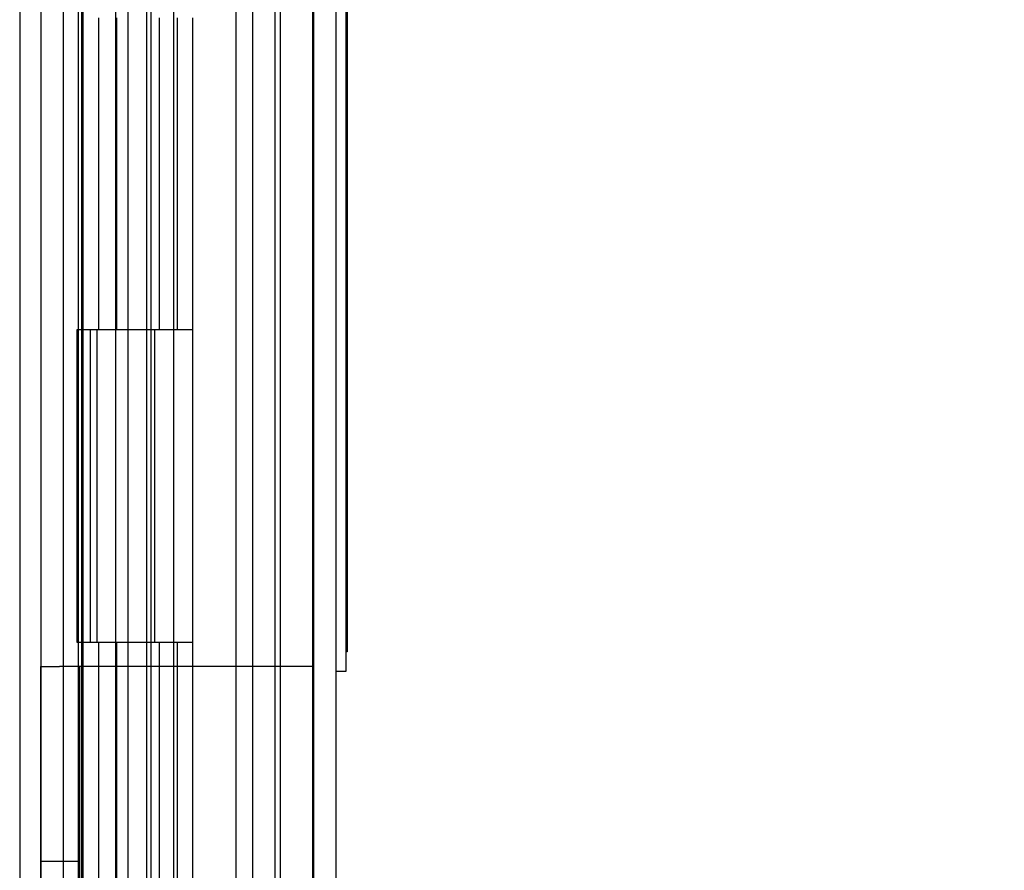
# Model space of a CAD drawing. Header units: inches. Extents: x 1 to 240, y -1 to 159.
# Tile 19 of 111: x 22.05 to 25.21, y 76.31 to 79.03. Entities that reach past the tile are written whole.
import ezdxf
from ezdxf.enums import TextEntityAlignment as Align
from ezdxf.lldxf.tags import DXFTag

# ---------------------------------------------------------------- set-up
doc = ezdxf.new("R2010")
doc.units = ezdxf.units.IN
doc.header["$MEASUREMENT"] = 0
for name, color, linetype in [('COM43543', 7, 'Continuous'), ('COM70219', 7, 'Continuous'), ('COM70657-14', 7, 'Continuous'), ('COM70658-8', 7, 'Continuous'), ('COM70662-32C', 7, 'Continuous'), ('Default', 7, 'Continuous'), ('HNG10620-32B', 7, 'Continuous'), ('HNG10620-32P', 7, 'Continuous'), ('LAB20180', 7, 'Continuous'), ('PKT99', 7, 'Continuous')]:
    doc.layers.add(name, color=color, linetype=linetype)
doc.styles.add('SEACAD_Times_New_Roman', font='times.ttf')
tags = doc.linetypes.add('HIDDEN2', pattern=[0.1875, 0.125, -0.0625]).pattern_tags.tags
tags[6:7] = [DXFTag(74, 4), DXFTag(75, 0), DXFTag(340, '0'), DXFTag(46, 0.0), DXFTag(50, 0.0), DXFTag(44, 0.0), DXFTag(45, 0.0)]
tags[4:5] = [DXFTag(74, 4), DXFTag(75, 0), DXFTag(340, '0'), DXFTag(46, 0.0), DXFTag(50, 0.0), DXFTag(44, 0.0), DXFTag(45, 0.0)]
doc.dimstyles.new('HAMMOND_(STH_-_240x160)', dxfattribs={"dimtxt": 1, "dimasz": 1.25, "dimexe": 0.5, "dimexo": 0.5, "dimgap": 0.25, "dimtad": 0, "dimtih": 1, "dimtoh": 1, "dimzin": 0, "dimdsep": 46, "dimtxsty": 'SEACAD_Times_New_Roman', "dimblk1": '_SE_FILLED', "dimblk2": '_SE_FILLED', "dimsah": 1, "dimcen": 0.5, "dimadec": 0, "dimazin": 0, "dimtfac": 0.8, "dimtofl": 0, "dimtmove": 0, "dimatfit": 3, "dimfxl": 1, "dimtolj": 1, "dimtzin": 0, "dimarcsym": 0})

# ---------------------------------------------------------------- blocks, each defined once
blk = doc.blocks.new('SE5')
at = {"layer": 'COM43543', "color": 7, "linetype": 'HIDDEN2'}
for p, q in [((22.1207, 103.9067), (22.1207, 68.1693)), ((22.7987, 102.7191), (22.7987, 69.3569)), ((22.8707, 102.7191), (22.8707, 69.3569))]:
    blk.add_line(p, q, dxfattribs=at)
at = {"layer": 'COM43543', "color": 7, "linetype": 'Continuous'}
blk.add_line((22.1927, 103.9067), (22.1927, 68.1693), dxfattribs=at)
at = {"layer": 'COM70219', "color": 7, "linetype": 'HIDDEN2'}
for p, q in [((22.7458, 102.473), (22.7458, 69.603)), ((22.9918, 102.473), (22.9918, 69.603)), ((22.9938, 102.473), (22.9938, 69.603)), ((22.9948, 102.473), (22.9948, 69.603))]:
    blk.add_line(p, q, dxfattribs=at)
at = {"layer": 'COM70657-14', "color": 7, "linetype": 'HIDDEN2'}
for p, q in [((22.9958, 69.052), (22.9958, 103.024)), ((22.2558, 102.735), (22.2558, 69.341)), ((22.4738, 102.038), (22.4738, 70.038))]:
    blk.add_line(p, q, dxfattribs=at)
at = {"layer": 'COM70657-14', "color": 7, "linetype": 'Continuous'}
blk.add_line((23.0678, 69.052), (23.0678, 103.024), dxfattribs=at)
at = {"layer": 'COM70658-8', "color": 7, "linetype": 'HIDDEN2'}
for p, q in [((22.0533, 100.3952), (22.0533, 73.9262)), ((22.2408, 100.0245), (22.2408, 74.2951))]:
    blk.add_line(p, q, dxfattribs=at)
at = {"layer": 'COM70662-32C', "color": 7, "linetype": 'HIDDEN2'}
for p, q in [((22.4, 102.038), (22.4, 70.038)), ((22.46, 102.038), (22.46, 70.038)), ((22.8878, 102.038), (22.8878, 70.038)), ((22.5017, 78.038), (22.5017, 79.038)), ((22.5594, 78.038), (22.5594, 79.038)), ((22.3602, 78.038), (22.3602, 77.038)), ((22.4732, 78.038), (22.4732, 77.038)), ((22.4855, 78.038), (22.4855, 77.038)), ((22.5477, 77.038), (22.5477, 78.038)), ((22.5017, 76.038), (22.5017, 77.038)), ((22.5594, 76.038), (22.5594, 77.038))]:
    blk.add_line(p, q, dxfattribs=at)
at = {"layer": 'COM70662-32C', "color": 7, "linetype": 'Continuous'}
for p, q in [((22.3002, 78.038), (22.3002, 77.038)), ((22.6077, 78.038), (22.3453, 78.038)), ((22.6077, 77.038), (22.6077, 78.038)), ((22.3453, 77.038), (22.6077, 77.038))]:
    blk.add_line(p, q, dxfattribs=at)
at = {"layer": 'HNG10620-32B', "color": 7, "linetype": 'HIDDEN2'}
for p, q in [((22.2527, 70.038), (22.2527, 102.038)), ((22.3071, 78.038), (22.3071, 79.038)), ((22.3644, 78.038), (22.3644, 79.038)), ((22.5477, 78.038), (22.5477, 79.038)), ((22.3071, 76.038), (22.3071, 77.038)), ((22.3644, 76.038), (22.3644, 77.038)), ((22.5477, 76.038), (22.5477, 77.038))]:
    blk.add_line(p, q, dxfattribs=at)
at = {"layer": 'HNG10620-32B', "color": 7, "linetype": 'Continuous'}
for p, q in [((22.6077, 78.038), (22.6077, 79.038)), ((22.3453, 78.038), (22.2365, 78.038)), ((22.2365, 78.038), (22.2365, 77.038)), ((22.279, 78.038), (22.279, 77.038)), ((22.6077, 78.038), (22.3453, 78.038)), ((22.2365, 77.038), (22.3453, 77.038)), ((22.3453, 77.038), (22.6077, 77.038)), ((22.6077, 76.038), (22.6077, 77.038))]:
    blk.add_line(p, q, dxfattribs=at)
at = {"layer": 'HNG10620-32P', "color": 7, "linetype": 'HIDDEN2'}
for p, q in [((22.3602, 101.5991), (22.3602, 70.038)), ((22.5477, 70.038), (22.5477, 101.5991))]:
    blk.add_line(p, q, dxfattribs=at)
at = {"layer": 'LAB20180', "color": 7, "linetype": 'Continuous'}
for p, q in [((23.0978, 80.694), (23.0978, 76.944)), ((23.1028, 80.506), (23.1028, 77.132)), ((23.1035, 79.003), (23.1028, 79.003)), ((23.1028, 78.9031), (23.1035, 78.9031)), ((23.1035, 78.864), (23.1028, 78.864)), ((23.1028, 78.764), (23.1035, 78.764)), ((23.1035, 78.514), (23.1028, 78.514)), ((23.1028, 78.389), (23.1035, 78.389)), ((23.1035, 78.3589), (23.1028, 78.3589)), ((23.1028, 78.2339), (23.1035, 78.2339)), ((23.1035, 78.044), (23.1028, 78.044)), ((23.1028, 77.9511), (23.1035, 77.9511)), ((23.1028, 77.9495), (23.1035, 77.9495)), ((23.1035, 77.9118), (23.1028, 77.9118)), ((23.1028, 77.8173), (23.1035, 77.8173)), ((23.1035, 77.7795), (23.1028, 77.7795)), ((23.1028, 77.685), (23.1035, 77.685)), ((23.1028, 77.5528), (23.1035, 77.5528)), ((23.1035, 77.515), (23.1028, 77.515)), ((23.1035, 77.4627), (23.1028, 77.4627)), ((23.1035, 77.4627), (23.1028, 77.4627)), ((23.1028, 77.4206), (23.1035, 77.4206)), ((23.1035, 77.3828), (23.1028, 77.3828)), ((23.1028, 77.2883), (23.1035, 77.2883)), ((23.1035, 77.245), (23.1028, 77.245)), ((23.1035, 77.1927), (23.1028, 77.1927)), ((23.1028, 77.1505), (23.1035, 77.1505)), ((23.1028, 77.132), (23.1028, 77.0065)), ((23.1028, 77.0065), (23.0978, 77.0065)), ((23.0978, 76.944), (23.0678, 76.944))]:
    blk.add_line(p, q, dxfattribs=at)
at = {"layer": 'LAB20180', "color": 7, "linetype": 'HIDDEN2'}
for p, q in [((23.1028, 79.0257), (23.0978, 79.0257)), ((23.1028, 79.003), (23.0972, 79.003)), ((23.1035, 78.9921), (23.0972, 78.9921)), ((23.1035, 78.9919), (23.0972, 78.9919)), ((23.1028, 79.0073), (23.0978, 79.0073)), ((23.1028, 79.0014), (23.0978, 79.0014)), ((23.1028, 78.9914), (23.0978, 78.9914)), ((23.1028, 78.9907), (23.0978, 78.9907)), ((23.1028, 78.9901), (23.0978, 78.9901)), ((23.1028, 78.9807), (23.0978, 78.9807)), ((23.1028, 78.9743), (23.0978, 78.9743)), ((23.1028, 78.9711), (23.0978, 78.9711)), ((23.1028, 78.9603), (23.0978, 78.9603)), ((23.1028, 78.9587), (23.0978, 78.9587)), ((23.1028, 78.9553), (23.0978, 78.9553)), ((23.1028, 78.9539), (23.0978, 78.9539)), ((23.1028, 78.9489), (23.0978, 78.9489)), ((23.1028, 78.9487), (23.0978, 78.9487)), ((23.1028, 78.9476), (23.0978, 78.9476)), ((23.1028, 78.9444), (23.0978, 78.9444)), ((23.1028, 78.944), (23.0978, 78.944)), ((23.0978, 78.944), (23.1028, 78.944)), ((23.1028, 78.9425), (23.0978, 78.9425)), ((23.1028, 78.9339), (23.0978, 78.9339)), ((23.0972, 78.9147), (23.1035, 78.9147)), ((23.0972, 78.9144), (23.1035, 78.9144)), ((23.0972, 78.914), (23.1035, 78.914)), ((23.0972, 78.9031), (23.1028, 78.9031)), ((23.1028, 78.9254), (23.0978, 78.9254)), ((23.1028, 78.9245), (23.0978, 78.9245)), ((23.1028, 78.9181), (23.0978, 78.9181)), ((23.1028, 78.916), (23.0978, 78.916)), ((23.1028, 78.9152), (23.0978, 78.9152)), ((23.1028, 78.9046), (23.0978, 78.9046)), ((23.1028, 78.864), (23.0972, 78.864)), ((23.1035, 78.8529), (23.0972, 78.8529)), ((23.1028, 78.8624), (23.0978, 78.8624)), ((23.1028, 78.8524), (23.0978, 78.8524)), ((23.1028, 78.8517), (23.0978, 78.8517)), ((23.1028, 78.8511), (23.0978, 78.8511)), ((23.1028, 78.8212), (23.0978, 78.8212)), ((23.1028, 78.8197), (23.0978, 78.8197)), ((23.1028, 78.8163), (23.0978, 78.8163)), ((23.1028, 78.8099), (23.0978, 78.8099)), ((23.1028, 78.8097), (23.0978, 78.8097)), ((23.1028, 78.8086), (23.0978, 78.8086)), ((23.1028, 78.8054), (23.0978, 78.8054)), ((23.1028, 78.8049), (23.0978, 78.8049)), ((23.0972, 78.7749), (23.1035, 78.7749)), ((23.1028, 78.7949), (23.0978, 78.7949)), ((23.1028, 78.777), (23.0978, 78.777)), ((23.0972, 78.764), (23.1028, 78.764)), ((23.1028, 78.7656), (23.0978, 78.7656)), ((23.1028, 78.514), (23.0972, 78.514)), ((23.1035, 78.5004), (23.0972, 78.5004)), ((23.1035, 78.5001), (23.0972, 78.5001)), ((23.1028, 78.512), (23.0978, 78.512)), ((23.1028, 78.4995), (23.0978, 78.4995)), ((23.1028, 78.4978), (23.0978, 78.4978)), ((23.1028, 78.4861), (23.0978, 78.4861)), ((23.1028, 78.4788), (23.0978, 78.4788)), ((23.1028, 78.4751), (23.0978, 78.4751)), ((23.1028, 78.4407), (23.0978, 78.4407)), ((23.1028, 78.4334), (23.0978, 78.4334)), ((23.1028, 78.4293), (23.0978, 78.4293)), ((23.1028, 78.4277), (23.0978, 78.4277)), ((23.0972, 78.4035), (23.1035, 78.4035)), ((23.0972, 78.4026), (23.1035, 78.4026)), ((23.1028, 78.4169), (23.0978, 78.4169)), ((23.1028, 78.391), (23.0978, 78.391)), ((23.0972, 78.389), (23.1028, 78.389)), ((23.1028, 78.3589), (23.0972, 78.3589)), ((23.1035, 78.3449), (23.0972, 78.3449)), ((23.1028, 78.3569), (23.0978, 78.3569)), ((23.1028, 78.3444), (23.0978, 78.3444)), ((23.1028, 78.3427), (23.0978, 78.3427)), ((23.1028, 78.331), (23.0978, 78.331)), ((23.1028, 78.3055), (23.0978, 78.3055)), ((23.1028, 78.2912), (23.0978, 78.2912)), ((23.1028, 78.2856), (23.0978, 78.2856)), ((23.1028, 78.2725), (23.0978, 78.2725)), ((23.0972, 78.2475), (23.1035, 78.2475)), ((23.0972, 78.2339), (23.1028, 78.2339)), ((23.1028, 78.2617), (23.0978, 78.2617)), ((23.1028, 78.2501), (23.0978, 78.2501)), ((23.1028, 78.2358), (23.0978, 78.2358)), ((23.1028, 78.159), (23.0978, 78.159)), ((23.1028, 78.149), (23.0978, 78.149)), ((23.1028, 78.044), (23.0972, 78.044)), ((23.1035, 78.0337), (23.0972, 78.0337)), ((23.1035, 78.0335), (23.0972, 78.0335)), ((23.1035, 78.0333), (23.0972, 78.0333)), ((23.1028, 78.0425), (23.0978, 78.0425)), ((23.1028, 78.033), (23.0978, 78.033)), ((23.1028, 78.0318), (23.0978, 78.0318)), ((23.1028, 78.0315), (23.0978, 78.0315)), ((23.1028, 78.0229), (23.0978, 78.0229)), ((23.1028, 78.0174), (23.0978, 78.0174)), ((23.1028, 78.0167), (23.0978, 78.0167)), ((23.1028, 78.0159), (23.0978, 78.0159)), ((23.1028, 78.0146), (23.0978, 78.0146)), ((23.1028, 78.0049), (23.0978, 78.0049)), ((23.1028, 78.0041), (23.0978, 78.0041)), ((23.1028, 78.0036), (23.0978, 78.0036)), ((23.1028, 77.9997), (23.0978, 77.9997)), ((23.1028, 77.9942), (23.0978, 77.9942)), ((23.1028, 77.9933), (23.0978, 77.9933)), ((23.1028, 77.9929), (23.0978, 77.9929)), ((23.1028, 77.9886), (23.0978, 77.9886)), ((23.1028, 77.9831), (23.0978, 77.9831)), ((23.1028, 77.9815), (23.0978, 77.9815)), ((23.0972, 77.9602), (23.1035, 77.9602)), ((23.0972, 77.9598), (23.1035, 77.9598)), ((23.0972, 77.9511), (23.0978, 77.9511)), ((23.0972, 77.9495), (23.1028, 77.9495)), ((23.1028, 77.9805), (23.0978, 77.9805)), ((23.1028, 77.98), (23.0978, 77.98)), ((23.1028, 77.9787), (23.0978, 77.9787)), ((23.1028, 77.9706), (23.0978, 77.9706)), ((23.1028, 77.9638), (23.0978, 77.9638)), ((23.1028, 77.9618), (23.0978, 77.9618)), ((23.1028, 77.9511), (23.0978, 77.9511)), ((23.1028, 77.9118), (23.0972, 77.9118)), ((23.1035, 77.9012), (23.0972, 77.9012)), ((23.1028, 77.9102), (23.0978, 77.9102)), ((23.1028, 77.9001), (23.0978, 77.9001)), ((23.1028, 77.8995), (23.0978, 77.8995)), ((23.1028, 77.8907), (23.0978, 77.8907)), ((23.1028, 77.8727), (23.0978, 77.8727)), ((23.1028, 77.8714), (23.0978, 77.8714)), ((23.1028, 77.8699), (23.0978, 77.8699)), ((23.1028, 77.8619), (23.0978, 77.8619)), ((23.1028, 77.8606), (23.0978, 77.8606)), ((23.1028, 77.8605), (23.0978, 77.8605)), ((23.1028, 77.8594), (23.0978, 77.8594)), ((23.0972, 77.8283), (23.1035, 77.8283)), ((23.0972, 77.8276), (23.1035, 77.8276)), ((23.1028, 77.8384), (23.0978, 77.8384)), ((23.1028, 77.8295), (23.0978, 77.8295)), ((23.0972, 77.8173), (23.1028, 77.8173)), ((23.1028, 77.8188), (23.0978, 77.8188)), ((23.1028, 77.7795), (23.0972, 77.7795)), ((23.1035, 77.7692), (23.0972, 77.7692)), ((23.1035, 77.769), (23.0972, 77.769)), ((23.1035, 77.7688), (23.0972, 77.7688)), ((23.1028, 77.778), (23.0978, 77.778)), ((23.1028, 77.7686), (23.0978, 77.7686)), ((23.1028, 77.7679), (23.0978, 77.7679)), ((23.1028, 77.7673), (23.0978, 77.7673)), ((23.1028, 77.7529), (23.0978, 77.7529)), ((23.1028, 77.7523), (23.0978, 77.7523)), ((23.1028, 77.7514), (23.0978, 77.7514)), ((23.1028, 77.7501), (23.0978, 77.7501)), ((23.1028, 77.7405), (23.0978, 77.7405)), ((23.1028, 77.7391), (23.0978, 77.7391)), ((23.1028, 77.7389), (23.0978, 77.7389)), ((23.1028, 77.7377), (23.0978, 77.7377)), ((23.1028, 77.7349), (23.0978, 77.7349)), ((23.1028, 77.7297), (23.0978, 77.7297)), ((23.1028, 77.7284), (23.0978, 77.7284)), ((23.1028, 77.7282), (23.0978, 77.7282)), ((23.1028, 77.7271), (23.0978, 77.7271)), ((23.1028, 77.7253), (23.0978, 77.7253)), ((23.1028, 77.7242), (23.0978, 77.7242)), ((23.1028, 77.7186), (23.0978, 77.7186)), ((23.1028, 77.717), (23.0978, 77.717)), ((23.1028, 77.7159), (23.0978, 77.7159)), ((23.1028, 77.7156), (23.0978, 77.7156)), ((23.1028, 77.7142), (23.0978, 77.7142)), ((23.1028, 77.6973), (23.0978, 77.6973)), ((23.0972, 77.696), (23.1035, 77.696)), ((23.0972, 77.6958), (23.1035, 77.6958)), ((23.0972, 77.6954), (23.1035, 77.6954)), ((23.0972, 77.685), (23.1028, 77.685)), ((23.1028, 77.6865), (23.0978, 77.6865)), ((23.1028, 77.6458), (23.0978, 77.6458)), ((23.1028, 77.6357), (23.0978, 77.6357)), ((23.1028, 77.635), (23.0978, 77.635)), ((23.1028, 77.6305), (23.0978, 77.6305)), ((23.1028, 77.6262), (23.0978, 77.6262)), ((23.1028, 77.6134), (23.0978, 77.6134)), ((23.1028, 77.6069), (23.0978, 77.6069)), ((23.1028, 77.6054), (23.0978, 77.6054)), ((23.1028, 77.6022), (23.0978, 77.6022)), ((23.1028, 77.5962), (23.0978, 77.5962)), ((23.1028, 77.596), (23.0978, 77.596)), ((23.1028, 77.5949), (23.0978, 77.5949)), ((23.1028, 77.5914), (23.0978, 77.5914)), ((23.1028, 77.5739), (23.0978, 77.5739)), ((23.0972, 77.5638), (23.1035, 77.5638)), ((23.0972, 77.5528), (23.1028, 77.5528)), ((23.1028, 77.565), (23.0978, 77.565)), ((23.1028, 77.5543), (23.0978, 77.5543)), ((23.1028, 77.515), (23.0972, 77.515)), ((23.1028, 77.5365), (23.0978, 77.5365)), ((23.1028, 77.5296), (23.0978, 77.5296)), ((23.1028, 77.5191), (23.0978, 77.5191)), ((23.1028, 77.5136), (23.0978, 77.5136)), ((23.1035, 77.5047), (23.0972, 77.5047)), ((23.1035, 77.5046), (23.0972, 77.5046)), ((23.1035, 77.5043), (23.0972, 77.5043)), ((23.1028, 77.5035), (23.0978, 77.5035)), ((23.1028, 77.5028), (23.0978, 77.5028)), ((23.1028, 77.5), (23.0978, 77.5)), ((23.1028, 77.4987), (23.0978, 77.4987)), ((23.1028, 77.494), (23.0978, 77.494)), ((23.1028, 77.4884), (23.0978, 77.4884)), ((23.1028, 77.4878), (23.0978, 77.4878)), ((23.1028, 77.4869), (23.0978, 77.4869)), ((23.1028, 77.4856), (23.0978, 77.4856)), ((23.1028, 77.4627), (23.0972, 77.4627)), ((23.1028, 77.4627), (23.0972, 77.4627)), ((23.1028, 77.4747), (23.0978, 77.4747)), ((23.1028, 77.4745), (23.0978, 77.4745)), ((23.1028, 77.4732), (23.0978, 77.4732)), ((23.1028, 77.464), (23.0978, 77.464)), ((23.1028, 77.4637), (23.0978, 77.4637)), ((23.1028, 77.4627), (23.0978, 77.4627)), ((23.1028, 77.4542), (23.0978, 77.4542)), ((23.1028, 77.4526), (23.0978, 77.4526)), ((23.1028, 77.4515), (23.0978, 77.4515)), ((23.1028, 77.4511), (23.0978, 77.4511)), ((23.0972, 77.4313), (23.1035, 77.4313)), ((23.0972, 77.4309), (23.1035, 77.4309)), ((23.0972, 77.4206), (23.1028, 77.4206)), ((23.1028, 77.4416), (23.0978, 77.4416)), ((23.1028, 77.4352), (23.0978, 77.4352)), ((23.1028, 77.4328), (23.0978, 77.4328)), ((23.1028, 77.4221), (23.0978, 77.4221)), ((23.1028, 77.3828), (23.0972, 77.3828)), ((23.1035, 77.3723), (23.0972, 77.3723)), ((23.1035, 77.3721), (23.0972, 77.3721)), ((23.1028, 77.3813), (23.0978, 77.3813)), ((23.1028, 77.3719), (23.0978, 77.3719)), ((23.1028, 77.3712), (23.0978, 77.3712)), ((23.1028, 77.3706), (23.0978, 77.3706)), ((23.1028, 77.3678), (23.0978, 77.3678)), ((23.1028, 77.3665), (23.0978, 77.3665)), ((23.1028, 77.366), (23.0978, 77.366)), ((23.1028, 77.3618), (23.0978, 77.3618)), ((23.1028, 77.3555), (23.0978, 77.3555)), ((23.1028, 77.3547), (23.0978, 77.3547)), ((23.1028, 77.3489), (23.0978, 77.3489)), ((23.1028, 77.3425), (23.0978, 77.3425)), ((23.1028, 77.3409), (23.0978, 77.3409)), ((23.1028, 77.3377), (23.0978, 77.3377)), ((23.1028, 77.3317), (23.0978, 77.3317)), ((23.1028, 77.3315), (23.0978, 77.3315)), ((23.1028, 77.3304), (23.0978, 77.3304)), ((23.1028, 77.3274), (23.0978, 77.3274)), ((23.1028, 77.327), (23.0978, 77.327)), ((23.1028, 77.3204), (23.0978, 77.3204)), ((23.1028, 77.3193), (23.0978, 77.3193)), ((23.0972, 77.2993), (23.1035, 77.2993)), ((23.0972, 77.2991), (23.1035, 77.2991)), ((23.0972, 77.2986), (23.1035, 77.2986)), ((23.0972, 77.2883), (23.1028, 77.2883)), ((23.1028, 77.3176), (23.0978, 77.3176)), ((23.1028, 77.3151), (23.0978, 77.3151)), ((23.1028, 77.3094), (23.0978, 77.3094)), ((23.1028, 77.3064), (23.0978, 77.3064)), ((23.1028, 77.3063), (23.0978, 77.3063)), ((23.1028, 77.303), (23.0978, 77.303)), ((23.1028, 77.3011), (23.0978, 77.3011)), ((23.1028, 77.3006), (23.0978, 77.3006)), ((23.1028, 77.2997), (23.0978, 77.2997)), ((23.1028, 77.2939), (23.0978, 77.2939)), ((23.1028, 77.2912), (23.0978, 77.2912)), ((23.1028, 77.2899), (23.0978, 77.2899)), ((23.1028, 77.2828), (23.0978, 77.2828)), ((23.1028, 77.245), (23.0972, 77.245)), ((23.1035, 77.2345), (23.0972, 77.2345)), ((23.1035, 77.2343), (23.0972, 77.2343)), ((23.1028, 77.2435), (23.0978, 77.2435)), ((23.1028, 77.234), (23.0978, 77.234)), ((23.1028, 77.2334), (23.0978, 77.2334)), ((23.1028, 77.2328), (23.0978, 77.2328)), ((23.1028, 77.23), (23.0978, 77.23)), ((23.1028, 77.2287), (23.0978, 77.2287)), ((23.1028, 77.2239), (23.0978, 77.2239)), ((23.1028, 77.1927), (23.0972, 77.1927)), ((23.1028, 77.2177), (23.0978, 77.2177)), ((23.1028, 77.2169), (23.0978, 77.2169)), ((23.1028, 77.2046), (23.0978, 77.2046)), ((23.1028, 77.2045), (23.0978, 77.2045)), ((23.1028, 77.2031), (23.0978, 77.2031)), ((23.1028, 77.1999), (23.0978, 77.1999)), ((23.1028, 77.1939), (23.0978, 77.1939)), ((23.1028, 77.1937), (23.0978, 77.1937)), ((23.1028, 77.1926), (23.0978, 77.1926)), ((23.0972, 77.1612), (23.1035, 77.1612)), ((23.0972, 77.1608), (23.1035, 77.1608)), ((23.1028, 77.1896), (23.0978, 77.1896)), ((23.1028, 77.1892), (23.0978, 77.1892)), ((23.1028, 77.1825), (23.0978, 77.1825)), ((23.1028, 77.1814), (23.0978, 77.1814)), ((23.1028, 77.1797), (23.0978, 77.1797)), ((23.1028, 77.1716), (23.0978, 77.1716)), ((23.1028, 77.1652), (23.0978, 77.1652)), ((23.1028, 77.1628), (23.0978, 77.1628)), ((23.0972, 77.1505), (23.1028, 77.1505)), ((23.1028, 77.152), (23.0978, 77.152)), ((23.1028, 77.0295), (23.0978, 77.0295))]:
    blk.add_line(p, q, dxfattribs=at)
for centre, radius, start, end in [((23.1003, 79.0489), 0.1014, 268.5872, 271.4128), ((23.1003, 79.0574), 0.2489, 269.4245, 270.5755), ((23.1003, 78.3636), 0.5042, 269.7159, 270.2841), ((23.1003, 78.2314), 0.5042, 269.7159, 270.2841), ((23.1003, 77.8582), 0.2633, 269.456, 270.544), ((23.1003, 77.5236), 0.1932, 269.2586, 270.7414)]:
    blk.add_arc(centre, radius, start, end, dxfattribs=at)
at = {"layer": 'PKT99', "color": 7, "linetype": 'HIDDEN2'}
for p, q in [((22.1208, 71.076), (22.1208, 76.96)), ((22.1208, 76.96), (22.1808, 76.96)), ((22.8708, 76.96), (22.1808, 76.96)), ((22.2458, 71.141), (22.2458, 76.96)), ((22.9958, 76.96), (22.8708, 76.96)), ((22.8708, 76.96), (22.8708, 76.46)), ((22.8708, 76.46), (22.8708, 71.766)), ((22.2458, 76.335), (22.1208, 76.335))]:
    blk.add_line(p, q, dxfattribs=at)
blk = doc.blocks.new('DMBLK3149')
at = {"layer": 'Default', "linetype": 'Continuous'}
for points in [[(29.9246, 101.882), (29.7163, 103.132), (29.508, 101.882)], [(29.9246, 70.194), (29.508, 70.194), (29.7163, 68.944)]]:
    blk.add_hatch(color=7, dxfattribs=at).paths.add_polyline_path(points)
at = {"layer": 'Default', "color": 7, "linetype": 'Continuous'}
for p, q in [((23.4598, 103.132), (30.2163, 103.132)), ((29.7163, 103.132), (29.7163, 86.888)), ((29.7163, 84.038), (29.7163, 68.944)), ((23.1078, 68.944), (30.2163, 68.944))]:
    blk.add_line(p, q, dxfattribs=at)
at = {"layer": 'Default', "color": 7, "linetype": 'Continuous', "style": 'SEACAD_Times_New_Roman'}
for s, p in [('34.19', (28.0101, 86.538)), ('DOOR', (27.6191, 85.038))]:
    blk.add_text(s, height=1, dxfattribs=at).set_placement(p, align=Align.TOP_LEFT)
blk = doc.blocks.new('_SE_FILLED')
at = {"color": 0}
blk.add_line((0, 0), (-1, 0), dxfattribs=at)
blk.add_solid([(0, 0), (-1, -0.1665), (-1, 0.1665), (0, 0)], dxfattribs=at)

msp = doc.modelspace()

# ---------------------------------------------------------------- block references
at = {"layer": 'Default'}
msp.add_blockref('SE5', (0, 0), dxfattribs=at)

# ---------------------------------------------------------------- dimensions: what is measured, and where the dimension line sits
at = {"layer": 'Default', "color": 7, "linetype": 'Continuous'}
dim = msp.add_linear_dim(base=(29.7163, 68.944), p1=(22.2558, 103.132), p2=(22.6078, 68.944), angle=90, text='\\A1;<>\\PDOOR', dimstyle='HAMMOND_(STH_-_240x160)', dxfattribs=at)
dim.commit()
dim.dimension.update_dxf_attribs({"geometry": 'DMBLK3149', "text_midpoint": (29.7163, 86.038), "dimtype": 160})

doc.saveas('drawing.dxf')
